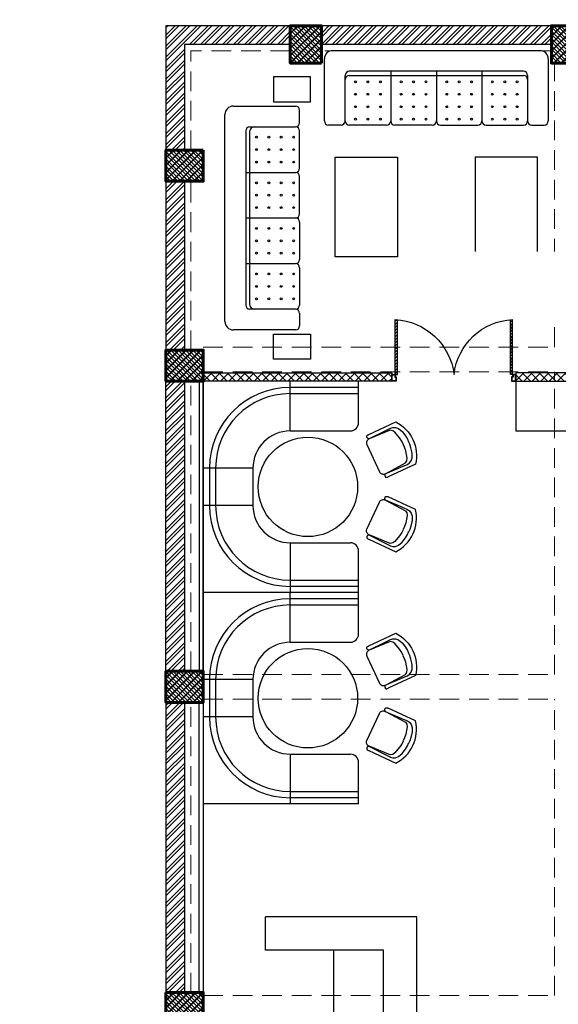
# Model space of a CAD drawing. Header units: inches. Extents: x 113025 to 158499, y 12149 to 30915.
# Tile 156 of 167: x 127693 to 127953, y 21130 to 21605. Entities that reach past the tile are written whole.
import ezdxf

# ---------------------------------------------------------------- set-up
doc = ezdxf.new("R2010")
doc.units = ezdxf.units.IN
doc.header["$MEASUREMENT"] = 0
doc.linetypes.add('HIDDEN', pattern=[0.375, 0.25, -0.125])
for name, color, linetype, lineweight in [('EXHAUST AIR DUCT', 13, 'Continuous', 35), ('HVAC TEXT PP', 104, 'Continuous', 20), ('PD_COLUMN', 2, 'Continuous', 60), ('PD_HATCH', 45, 'Continuous', 9)]:
    doc.layers.add(name, color=color, linetype=linetype, lineweight=lineweight)
doc.layers.add('PD_025_TEXT', color=61, linetype='Continuous')
doc.layers.add('PD_BASE', color=8, linetype='Continuous', transparency=0.5)
doc.styles.get("Standard").update_dxf_attribs({"font": 'arial.ttf', "height": 6})
doc.styles.add('style1', font='arial.ttf', dxfattribs={"height": 500})
pattern_1 = [(45, (268611.2745, 47371.9895), (-1.767766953, 1.767766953), []), (135, (268611.2745, 47371.9895), (-1.767766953, -1.767766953), [])]

# ---------------------------------------------------------------- blocks, each defined once
blk = doc.blocks.new('columns2')
at = {"layer": 'PD_HATCH'}
h = blk.add_hatch(dxfattribs=at)
h.set_pattern_fill('ANSI37', color=256, scale=20)
h.paths.add_polyline_path([(387, -250), (387, -268), (369, -268), (369, -250)])
h.paths.add_polyline_path([(18, 0), (18, -15), (0, -15), (0, 0)])
h.paths.add_polyline_path([(18, -828), (18, -813), (0, -813), (0, -828)])
h.paths.add_polyline_path([(201, -870), (186, -870), (186, -888), (201, -888)])
h.paths.add_polyline_path([(570, -870), (555, -870), (555, -888), (570, -888)])
h.paths.add_polyline_path([(754.5, -870), (739.5, -870), (739.5, -888), (754.5, -888)])
h.paths.add_polyline_path([(934.5, -870), (919.5, -870), (919.5, -888), (934.5, -888)])
h.paths.add_polyline_path([(385.5, -870), (370.5, -870), (370.5, -888), (385.5, -888)])
h.paths.add_polyline_path([(201, 42), (186, 42), (186, 60), (201, 60)])
h.paths.add_polyline_path([(387, -578), (387, -560), (369, -560), (369, -578)])
h.paths.add_polyline_path([(1116, -731.5), (1116, -716.5), (1098, -716.5), (1098, -731.5)])
h.paths.add_polyline_path([(1116, -111.5), (1116, -96.5), (1098, -96.5), (1098, -111.5)])
h.paths.add_polyline_path([(1116, -561.5), (1116, -576.5), (1098, -576.5), (1098, -561.5)])
h.paths.add_polyline_path([(1116, -251.5), (1116, -266.5), (1098, -266.5), (1098, -251.5)])
h.paths.add_polyline_path([(0, -731.5), (0, -716.5), (18, -716.5), (18, -731.5)])
h.paths.add_polyline_path([(0, -111.5), (0, -96.5), (18, -96.5), (18, -111.5)])
h.paths.add_polyline_path([(0, -406.5), (0, -421.5), (18, -421.5), (18, -406.5)])
h.paths.add_polyline_path([(0, -561.5), (0, -576.5), (18, -576.5), (18, -561.5)])
h.paths.add_polyline_path([(0, -251.5), (0, -266.5), (18, -266.5), (18, -251.5)])
h.paths.add_polyline_path([(993, -111.5), (993, -99.5), (984, -99.5), (984, -111.5)])
h.paths.add_polyline_path([(993, -189.5), (993, -201.5), (984, -201.5), (984, -189.5)])
h.paths.add_polyline_path([(903, -111.5), (903, -99.5), (912, -99.5), (912, -111.5)])
h.paths.add_polyline_path([(903, -189.5), (903, -201.5), (912, -201.5), (912, -189.5)])
h.paths.add_polyline_path([(75, -870), (60, -870), (60, -888), (75, -888)])
h.paths.add_polyline_path([(1116, -870), (1101, -870), (1101, -888), (1116, -888)])
h.paths.add_polyline_path([(75, 42), (60, 42), (60, 60), (75, 60)])
h.paths.add_polyline_path([(570, 42), (555, 42), (555, 60), (570, 60)])
h.paths.add_polyline_path([(754.5, 42), (739.5, 42), (739.5, 60), (754.5, 60)])
h.paths.add_polyline_path([(934.5, 42), (919.5, 42), (919.5, 60), (934.5, 60)])
h.paths.add_polyline_path([(385.5, 42), (370.5, 42), (370.5, 60), (385.5, 60)])
h.paths.add_polyline_path([(1116, 42), (1101, 42), (1101, 60), (1116, 60)])
h.paths.add_polyline_path([(738, -250), (738, -268), (756, -268), (756, -250)])
h.paths.add_polyline_path([(756, -578), (756, -560), (738, -560), (738, -578)])
at = {"layer": 'PD_COLUMN'}
for points in [[(75, 42), (60, 42), (60, 60), (75, 60)], [(201, 42), (186, 42), (186, 60), (201, 60)], [(18, 0), (18, -15), (0, -15), (0, 0)], [(0, -111.5), (0, -96.5), (18, -96.5), (18, -111.5)], [(0, -251.5), (0, -266.5), (18, -266.5), (18, -251.5)], [(0, -406.5), (0, -421.5), (18, -421.5), (18, -406.5)]]:
    blk.add_lwpolyline(points, close=True, dxfattribs=at)
at = {"layer": 'PD_HATCH', "linetype": 'HIDDEN', "ltscale": 38}
for p, q in [((60, 60), (0, 60)), ((0, 0), (0, 60)), ((186, 60), (75, 60)), ((12, 0), (12, 48)), ((60, 48), (12, 48)), ((186, 48), (75, 48)), ((187.5, -95), (187.5, 42)), ((0, -96.5), (0, -15)), ((12, -96.5), (12, -15)), ((18, -95), (187.5, -95)), ((18, -107), (187.5, -107)), ((187.5, -253), (187.5, -107)), ((0, -251.5), (0, -111.5)), ((12, -251.5), (12, -111.5)), ((18, -253), (187.5, -253)), ((18, -265), (187.5, -265)), ((187.5, -408), (187.5, -265)), ((0, -406.5), (0, -266.5)), ((12, -406.5), (12, -266.5)), ((18, -408), (187.5, -408))]:
    blk.add_line(p, q, dxfattribs=at)
blk = doc.blocks.new('door')
h = blk.add_hatch()
h.set_pattern_fill('ANSI31', color=251, scale=10, style=0)
h.set_pattern_definition([(45, (10752.127, -6120.4824), (-0.883883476, 0.883883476), [])])
edge = h.paths.add_edge_path()
edge.add_arc((-14403.84, -18781.42), 31.42, 180, 182.3452)
edge.add_line((-14435.23, -18782.7), (-14403.84, -18782.7))
edge.add_line((-14403.84, -18782.7), (-14403.84, -18781.42))
edge.add_line((-14403.84, -18781.42), (-14435.26, -18781.42))
h = blk.add_hatch()
h.set_pattern_fill('ANSI31', color=251, scale=10, style=0)
h.set_pattern_definition([(45, (10752.127, -6123.4768), (-0.883883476, 0.883883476), [])])
edge = h.paths.add_edge_path()
edge.add_arc((-14403.84, -18848.7), 31.42, 177.6548, 180, ccw=False)
edge.add_line((-14435.23, -18847.41), (-14403.84, -18847.41))
edge.add_line((-14403.84, -18847.41), (-14403.84, -18848.7))
edge.add_line((-14403.84, -18848.7), (-14435.26, -18848.7))
at = {"color": 251}
for p, q in [((-14403.84, -18781.42), (-14435.26, -18781.42)), ((-14403.84, -18782.7), (-14435.23, -18782.7)), ((-14403.84, -18780.13), (-14403.84, -18782.7)), ((-14403.84, -18848.7), (-14435.26, -18848.7)), ((-14403.84, -18847.41), (-14435.23, -18847.41)), ((-14403.84, -18849.98), (-14403.84, -18847.41))]:
    blk.add_line(p, q, dxfattribs=at)
for points in [[(-14399.98, -18782.06), (-14399.98, -18779.49), (-14403.84, -18779.49), (-14403.84, -18781.42), (-14402.55, -18781.42), (-14402.55, -18782.06), (-14399.98, -18782.06)], [(-14399.98, -18848.05), (-14399.98, -18850.62), (-14403.84, -18850.62), (-14403.84, -18848.7), (-14402.55, -18848.7), (-14402.55, -18848.05), (-14399.98, -18848.05)]]:
    blk.add_lwpolyline(points, dxfattribs=at)
for points in [[(-14400.24, -18781.8), (-14400.24, -18779.74), (-14403.58, -18779.74), (-14403.58, -18781.16), (-14402.3, -18781.16), (-14402.3, -18781.8)], [(-14400.24, -18848.31), (-14400.24, -18850.37), (-14403.58, -18850.37), (-14403.58, -18848.95), (-14402.3, -18848.95), (-14402.3, -18848.31)]]:
    blk.add_lwpolyline(points, close=True, dxfattribs=at)
for centre, radius, start, end in [((-14399.51, -18779.61), 35.79, 182.8848, 263.0539), ((-14399.87, -18850.35), 35.42, 96.4258, 177.3294)]:
    blk.add_arc(centre, radius, start, end, dxfattribs=at)
blk = doc.blocks.new('A$C57124B3B')
at = {"color": 251}
for p, q in [((46, 504), (46, 109)), ((665, 109), (665, 506))]:
    blk.add_line(p, q, dxfattribs=at)
for points in [[(100, 525), (95, 530), (90, 534), (86, 537), (82, 539), (78, 541), (75, 542), (71, 542), (68, 542), (66, 541), (63, 541), (61, 540), (59, 539), (57, 538), (55, 537), (54, 535), (52, 534), (51, 532), (50, 529), (49, 526), (48, 522), (47, 516), (46, 509), (46, 506)], [(100, 525), (92, 265), (90, 207), (95, 175), (111, 140), (143, 111), (197, 86), (269, 70), (318, 65), (357, 65)], [(610, 525), (619, 265), (621, 207), (615, 175), (599, 140), (568, 111), (513, 86), (441, 70), (392, 65), (354, 65)], [(610, 525), (615, 530), (620, 534), (624, 537), (629, 539), (632, 541), (636, 542), (639, 542), (642, 542), (645, 541), (647, 541), (650, 540), (652, 539), (653, 538), (655, 537), (657, 535), (658, 534), (659, 532), (660, 529), (662, 526), (663, 522), (664, 516), (664, 509), (665, 506)]]:
    blk.add_lwpolyline(points, dxfattribs=at)
blk.add_lwpolyline([(353, 144), (310, 144), (260, 151), (165, 175), (136, 193), (116, 221), (100, 522, -0.429937), (157, 583), (553, 583, -0.429937), (610, 522), (594, 221), (575, 193), (545, 175), (450, 151), (401, 144), (357, 144)], format="xyb", dxfattribs=at)
blk.add_arc((355, 499), 498, 231.563, 308.437, dxfattribs=at)
blk = doc.blocks.new('FIXEDSEATING012')
at = {"color": 251}
for p, q in [((0, 0), (0, -102)), ((75, 0), (0, 0)), ((42, -24), (42, 0)), ((75, -3), (75, 0)), ((75, -3), (42, -3)), ((75, -20), (75, -3)), ((42, -6), (75, -6)), ((42, -24), (71, -24)), ((24, -42), (0, -42)), ((3, -42), (3, -60)), ((6, -42), (6, -60)), ((24, -42), (24, -60)), ((24, -60), (0, -60)), ((42, -78), (71, -78)), ((42, -78), (42, -102)), ((75, -102), (75, -82)), ((42, -96), (75, -96)), ((75, -99), (42, -99)), ((75, -102), (0, -102))]:
    blk.add_line(p, q, dxfattribs=at)
blk.add_circle((50.51, -51), 24, dxfattribs=at)
for centre, radius, start, end in [((42, -42), 39, 90, 180), ((42, -42), 36, 90, 180), ((71, -20), 4, 270, 0), ((42, -42), 18, 90, 180), ((42, -60), 39, 180, 270), ((42, -60), 36, 180, 270), ((42, -60), 18, 180, 270), ((71, -82), 4, 0, 90)]:
    blk.add_arc(centre, radius, start, end, dxfattribs=at)
at = {"color": 251, "extrusion": (0, 0, -1), "yscale": 0.03640297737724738, "zscale": -0.03640297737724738}
for p, xscale, rotation in [((-95.77, -16.47), 0.03640297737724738, 245), ((-95.77, -85.53), -0.03640297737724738, 295)]:
    blk.add_blockref('A$C57124B3B', p, dxfattribs=dict(at, xscale=xscale, rotation=rotation))
blk = doc.blocks.new('ghfhgfh')
at = {"color": 251}
for p, q in [((133107.64, 19586.52), (133207.64, 19586.52)), ((133103.64, 19552.52), (133103.64, 19582.52)), ((133211.64, 19582.52), (133211.64, 19552.52)), ((133211.64, 19582.52), (133211.64, 19552.52)), ((133113.64, 19552.52), (133113.64, 19574.52)), ((133199.64, 19576.52), (133115.64, 19576.52)), ((133115.64, 19574.52), (133199.64, 19574.52)), ((133135.64, 19576.52), (133135.64, 19552.52)), ((133157.64, 19576.52), (133157.64, 19552.52)), ((133179.64, 19576.52), (133179.64, 19552.52)), ((133201.64, 19574.52), (133201.64, 19552.52)), ((133111.64, 19550.52), (133105.64, 19550.52)), ((133133.64, 19550.52), (133115.64, 19550.52)), ((133155.64, 19550.52), (133137.64, 19550.52)), ((133159.64, 19550.52), (133177.64, 19550.52)), ((133181.64, 19550.52), (133199.64, 19550.52)), ((133203.64, 19550.52), (133209.64, 19550.52))]:
    blk.add_line(p, q, dxfattribs=at)
for centre in [(133118.64, 19571.38), (133124.64, 19571.38), (133130.64, 19571.38), (133140.64, 19571.38), (133146.64, 19571.38), (133152.64, 19571.38), (133162.64, 19571.38), (133168.64, 19571.38), (133174.64, 19571.38), (133184.64, 19571.38), (133190.64, 19571.38), (133196.64, 19571.38), (133118.64, 19565.38), (133124.64, 19565.38), (133130.64, 19565.38), (133140.64, 19565.38), (133146.64, 19565.38), (133152.64, 19565.38), (133162.64, 19565.38), (133168.64, 19565.38), (133174.64, 19565.38), (133184.64, 19565.38), (133190.64, 19565.38), (133196.64, 19565.38), (133118.64, 19559.38), (133124.64, 19559.38), (133130.64, 19559.38), (133140.64, 19559.38), (133146.64, 19559.38), (133152.64, 19559.38), (133162.64, 19559.38), (133168.64, 19559.38), (133174.64, 19559.38), (133184.64, 19559.38), (133190.64, 19559.38), (133196.64, 19559.38), (133118.64, 19553.38), (133124.64, 19553.38), (133130.64, 19553.38), (133140.64, 19553.38), (133146.64, 19553.38), (133152.64, 19553.38), (133162.64, 19553.38), (133168.64, 19553.38), (133174.64, 19553.38), (133184.64, 19553.38), (133190.64, 19553.38), (133196.64, 19553.38)]:
    blk.add_circle(centre, 0.442, dxfattribs=at)
for centre, radius, start, end in [((133107.64, 19582.52), 4, 90, 180), ((133207.64, 19582.52), 4, 0, 90), ((133115.64, 19574.52), 2, 90, 180), ((133115.64, 19572.52), 2, 90, 180), ((133199.64, 19574.52), 2, 0, 90), ((133199.64, 19572.52), 2, 0, 90), ((133105.64, 19552.52), 2, 180, 270), ((133111.64, 19552.52), 2, 270, 0), ((133115.64, 19552.52), 2, 180, 270), ((133133.64, 19552.52), 2, 270, 0), ((133137.64, 19552.52), 2, 180, 270), ((133155.64, 19552.52), 2, 270, 0), ((133159.64, 19552.52), 2, 180, 270), ((133177.64, 19552.52), 2, 270, 0), ((133181.64, 19552.52), 2, 180, 270), ((133199.64, 19552.52), 2, 270, 0), ((133203.64, 19552.52), 2, 180, 270), ((133209.64, 19552.52), 2, 270, 0)]:
    blk.add_arc(centre, radius, start, end, dxfattribs=at)
blk = doc.blocks.new('FIRST FLOOR AR PLAN')
at = {"layer": 'PD_BASE'}
h = blk.add_hatch(dxfattribs=at)
h.set_pattern_fill('ANSI32', color=256, scale=10)
h.set_pattern_definition([(45, (123173.841, 20768.249), (-2.65165, 2.65165), []), (45, (123175.6088, 20768.249), (-2.65165, 2.65165), [])])
h.paths.add_polyline_path([(123176.99, 20811), (123167.99, 20811), (123167.99, 20729.5), (123176.99, 20729.5)])
h.paths.add_polyline_path([(123538.49, 20663.5), (123368.99, 20663.5), (123368.99, 20654.5), (123538.49, 20654.5)])
h.paths.add_polyline_path([(123722.99, 20663.5), (123553.49, 20663.5), (123553.49, 20654.5), (123722.99, 20654.5)])
h.paths.add_polyline_path([(123176.99, 21527.5), (123167.99, 21527.5), (123167.99, 21446), (123176.99, 21446)])
h.paths.add_polyline_path([(123176.99, 21431), (123167.99, 21431), (123167.99, 21291), (123176.99, 21291)])
h.paths.add_polyline_path([(123176.99, 21276), (123167.99, 21276), (123167.99, 21136), (123176.99, 21136)])
h.paths.add_polyline_path([(123176.99, 21121), (123167.99, 21121), (123167.99, 20981), (123176.99, 20981)])
h.paths.add_polyline_path([(123176.99, 20966), (123167.99, 20966), (123167.99, 20826), (123176.99, 20826)])
h.paths.add_polyline_path([(124268.99, 21602.5), (124102.49, 21602.5), (124102.49, 21593.5), (124268.99, 21593.5)])
h.paths.add_polyline_path([(124087.49, 21602.5), (123922.49, 21602.5), (123922.49, 21593.5), (124087.49, 21593.5)])
h.paths.add_polyline_path([(123907.49, 21602.5), (123737.99, 21602.5), (123737.99, 21593.5), (123907.49, 21593.5)])
h.paths.add_polyline_path([(123722.99, 21602.5), (123553.49, 21602.5), (123553.49, 21593.5), (123722.99, 21593.5)])
h.paths.add_polyline_path([(123353.99, 21602.5), (123242.99, 21602.5), (123242.99, 21593.5), (123353.99, 21593.5)])
h.paths.add_polyline_path([(123227.99, 21602.5), (123167.99, 21602.5), (123167.99, 21542.5), (123176.99, 21542.5), (123176.99, 21593.5), (123227.99, 21593.5)])
h.paths.add_polyline_path([(123176.99, 20714.5), (123167.99, 20714.5), (123167.99, 20654.5), (123227.99, 20654.5), (123227.99, 20663.5), (123176.99, 20663.5)])
h.paths.add_polyline_path([(123353.99, 20663.5), (123242.99, 20663.5), (123242.99, 20654.5), (123353.99, 20654.5)])
h.paths.add_polyline_path([(123762.74, 20663.5), (123737.99, 20663.5), (123737.99, 20654.5), (123762.74, 20654.5)])
h.paths.add_polyline_path([(123907.49, 20663.5), (123882.74, 20663.5), (123882.74, 20654.5), (123907.49, 20654.5)])
h.paths.add_polyline_path([(123944.99, 20663.5), (123922.49, 20663.5), (123922.49, 20654.5), (123944.99, 20654.5)])
h.paths.add_polyline_path([(124087.49, 20663.5), (124064.99, 20663.5), (124064.99, 20654.5), (124087.49, 20654.5)])
h.paths.add_polyline_path([(124124.99, 20663.5), (124102.49, 20663.5), (124102.49, 20654.5), (124124.99, 20654.5)])
h.paths.add_polyline_path([(124268.99, 20663.5), (124244.99, 20663.5), (124244.99, 20654.5), (124268.99, 20654.5)])
h.paths.add_polyline_path([(124283.99, 20672.5), (124274.99, 20672.5)])
h.paths.add_polyline_path([(124283.99, 20811), (124274.99, 20811), (124274.99, 20672.5), (124283.99, 20672.5)])
h.paths.add_polyline_path([(124283.99, 20966), (124274.99, 20966), (124274.99, 20826), (124283.99, 20826)])
h.paths.add_polyline_path([(124283.99, 21276), (124274.99, 21276), (124274.99, 20981), (124283.99, 20981)])
h.paths.add_polyline_path([(124283.99, 21584.5), (124274.99, 21584.5), (124274.99, 21446), (124283.99, 21446)])
h.paths.add_polyline_path([(124265.99, 21443), (124160.99, 21443), (124160.99, 21434), (124265.99, 21434)])
h.paths.add_polyline_path([(124160.99, 21431), (124151.99, 21431), (124151.99, 21353), (124160.99, 21353)])
h.paths.add_polyline_path([(124151.99, 21443), (124079.99, 21443), (124079.99, 21434), (124151.99, 21434)])
h.paths.add_polyline_path([(124079.99, 21431), (124070.99, 21431), (124070.99, 21353), (124079.99, 21353)])
h.paths.add_polyline_path([(124070.99, 21443), (123989.99, 21443), (123989.99, 21341), (124016.99, 21341), (124016.99, 21350), (123998.99, 21350), (123998.99, 21434), (124070.99, 21434)])
h.paths.add_polyline_path([(124070.99, 21350), (124052.99, 21350), (124052.99, 21341), (124070.99, 21341)], flags=17)
h.paths.add_polyline_path([(124097.99, 21350), (124079.99, 21350), (124079.99, 21341), (124097.99, 21341)])
h.paths.add_polyline_path([(124151.99, 21350), (124133.99, 21350), (124133.99, 21341), (124151.99, 21341)])
h.paths.add_polyline_path([(124160.99, 21341), (124151.99, 21341), (124151.99, 21278), (124160.99, 21278)])
h.paths.add_polyline_path([(124283.99, 21292), (124274.99, 21292), (124274.99, 21291), (124283.99, 21291)])
h.paths.add_polyline_path([(124283.99, 21431), (124274.99, 21431), (124274.99, 21412), (124283.99, 21412)])
h.paths.add_polyline_path([(123405.74, 21593.5), (123405.74, 21602.5), (123368.99, 21602.5), (123368.99, 21593.5)])
h.paths.add_polyline_path([(123501.74, 21602.5), (123501.74, 21593.5), (123538.49, 21593.5), (123538.49, 21602.5)])
h = blk.add_hatch(dxfattribs=at)
h.set_pattern_fill('ANSI37', color=256, scale=20)
h.set_pattern_definition(pattern_1)
h.paths.add_polyline_path([(123242.99, 21602.5), (123227.99, 21602.5), (123227.99, 21584.5), (123242.99, 21584.5)])
h = blk.add_hatch(dxfattribs=at)
h.set_pattern_fill('ANSI37', color=256, scale=20)
h.set_pattern_definition(pattern_1)
h.paths.add_polyline_path([(123368.99, 21602.5), (123353.99, 21602.5), (123353.99, 21584.5), (123368.99, 21584.5)])
h = blk.add_hatch(dxfattribs=at)
h.set_pattern_fill('ANSI37', color=256, scale=20)
h.set_pattern_definition(pattern_1)
h.paths.add_polyline_path([(123167.99, 21542.5), (123167.99, 21527.5), (123185.99, 21527.5), (123185.99, 21542.5)])
h = blk.add_hatch(dxfattribs=at)
h.set_pattern_fill('ANSI37', color=256, scale=20)
h.set_pattern_definition(pattern_1)
h.paths.add_polyline_path([(123167.99, 21431), (123167.99, 21446), (123185.99, 21446), (123185.99, 21431)])
h = blk.add_hatch(dxfattribs=at)
h.set_pattern_fill('ANSI37', color=256, scale=23)
h.set_pattern_definition([(45, (-7500, 3250.0715), (-2.032931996, 2.032931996), []), (135, (-7500, 3250.0715), (-2.032931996, -2.032931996), [])])
h.paths.add_polyline_path([(123276.98, 21435), (123185.99, 21435), (123185.99, 21431), (123276.98, 21431)])
h.paths.add_polyline_path([(123426.94, 21431), (123426.94, 21435), (123336.92, 21435), (123336.92, 21431)])
h = blk.add_hatch(dxfattribs=at)
h.set_pattern_fill('ANSI37', color=256, scale=20)
h.set_pattern_definition(pattern_1)
h.paths.add_polyline_path([(123167.99, 21291), (123167.99, 21276), (123185.99, 21276), (123185.99, 21291)])
h = blk.add_hatch(dxfattribs=at)
h.set_pattern_fill('ANSI37', color=256, scale=20)
h.set_pattern_definition(pattern_1)
h.paths.add_polyline_path([(123167.99, 21136), (123167.99, 21121), (123185.99, 21121), (123185.99, 21136)])
at = {"layer": 'PD_BASE', "lineweight": 30}
for p, q in [((123405.74, 21602.5), (123167.99, 21602.5)), ((123167.99, 21602.5), (123167.99, 21446)), ((123227.99, 21593.5), (123176.99, 21593.5)), ((123176.99, 21593.5), (123176.99, 21542.5)), ((123353.99, 21593.5), (123242.99, 21593.5)), ((123176.99, 21527.5), (123176.99, 21446)), ((123167.99, 21291), (123167.99, 21431)), ((123176.99, 21431), (123176.99, 21291)), ((123167.99, 21276), (123167.99, 21136)), ((123176.99, 21276), (123176.99, 21136))]:
    blk.add_line(p, q, dxfattribs=at)
at = {"layer": 'PD_BASE'}
for p, q in [((123336.91, 21431), (123336.91, 21406.92)), ((123455.44, 21406.92), (123336.91, 21406.92)), ((123215.99, 21156.5), (123215.99, 21172.5)), ((123288.99, 21172.5), (123215.99, 21172.5)), ((123288.99, 20931), (123288.99, 21172.5)), ((123272.99, 21156.5), (123215.99, 21156.5)), ((123248.99, 20971), (123248.99, 21156.5)), ((123272.99, 20947), (123272.99, 21156.5))]:
    blk.add_line(p, q, dxfattribs=at)
for points in [[(123242.99, 21584.5), (123227.99, 21584.5), (123227.99, 21602.5), (123242.99, 21602.5)], [(123368.99, 21584.5), (123353.99, 21584.5), (123353.99, 21602.5), (123368.99, 21602.5)], [(123237.84, 21577.82), (123219.84, 21577.82), (123219.84, 21565.82), (123237.84, 21565.82)], [(123185.99, 21542.5), (123185.99, 21527.5), (123167.99, 21527.5), (123167.99, 21542.5)], [(123279.74, 21491.04), (123249.74, 21491.04), (123249.74, 21539.04), (123279.74, 21539.04)], [(123317.24, 21491.04), (123347.24, 21491.04), (123347.24, 21539.04), (123317.24, 21539.04)], [(123237.84, 21441.7), (123219.84, 21441.7), (123219.84, 21453.7), (123237.84, 21453.7)], [(123167.99, 21431), (123167.99, 21446), (123185.99, 21446), (123185.99, 21431)], [(123185.99, 21435), (123276.97, 21435), (123276.97, 21431), (123185.99, 21431)], [(123336.91, 21431), (123426.94, 21431), (123426.94, 21435), (123336.91, 21435)], [(123183.99, 21431), (123183.99, 21291), (123185.99, 21291), (123185.99, 21431)], [(123167.99, 21291), (123167.99, 21276), (123185.99, 21276), (123185.99, 21291)], [(123183.99, 21136), (123183.99, 21276), (123185.99, 21276), (123185.99, 21136)], [(123167.99, 21136), (123167.99, 21121), (123185.99, 21121), (123185.99, 21136)]]:
    blk.add_lwpolyline(points, close=True, dxfattribs=at)
for name, p in [('ghfhgfh', (-9859.15, 2004.07)), ('FIXEDSEATING012', (123185.99, 21431)), ('FIXEDSEATING012', (123185.99, 21329))]:
    blk.add_blockref(name, p, dxfattribs=at)
at = {"layer": 'PD_BASE', "rotation": 90}
blk.add_blockref('ghfhgfh', (142783.03, -111647.88), dxfattribs=at)
at = {"layer": 'PD_BASE', "ltscale": 25, "xscale": -0.842675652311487, "yscale": 0.842675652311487, "zscale": 0.842675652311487, "rotation": 89.99999999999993}
blk.add_blockref('door', (107451.95, 9296.48), dxfattribs=at)
at = {"layer": 'PD_COLUMN'}
blk.add_blockref('columns2', (123167.99, 21542.5), dxfattribs=at)
at = {"layer": 'PD_BASE', "insert": (124192.29, 21465.14), "char_height": 8, "width": 128.4952, "attachment_point": 1, "style": 'style1'}
blk.add_mtext('\\pi62.038;J', dxfattribs=at)
blk = doc.blocks.new('zw$9BF9')
at = {"layer": 'EXHAUST AIR DUCT', "insert": (-741.84, 295.98), "char_height": 6, "attachment_point": 1, "bg_fill": 2}
blk.add_mtext_dynamic_manual_height_columns('\\pi102.39;150 CFM \\P\\pi90.671;INLINE FAN \\P\\pi34.641;FOR SMOKING EXHAUST', width=135.3112, gutter_width=50, heights=[0], dxfattribs=at)
at = {"layer": 'HVAC TEXT PP', "insert": (-703.82, 140.46), "char_height": 6, "attachment_point": 1, "bg_fill": 2}
blk.add_mtext_dynamic_manual_height_columns('\\pi208.97;6 #SAG\\P\\pi170.01;SIZE:600X600MM\\P\\pi174.33;1200 CFM EACH', width=237.4875, gutter_width=50, heights=[0], dxfattribs=at)

msp = doc.modelspace()

# ---------------------------------------------------------------- block references
at = {"layer": 'PD_025_TEXT'}
for p in [(3004.17, 0), (4595.69, 0)]:
    msp.add_blockref('FIRST FLOOR AR PLAN', p, dxfattribs=at)

# ---------------------------------------------------------------- next in the draw order: block references
msp.add_blockref('zw$9BF9', (128594.68, 21350), dxfattribs=at)

doc.saveas('drawing.dxf')
